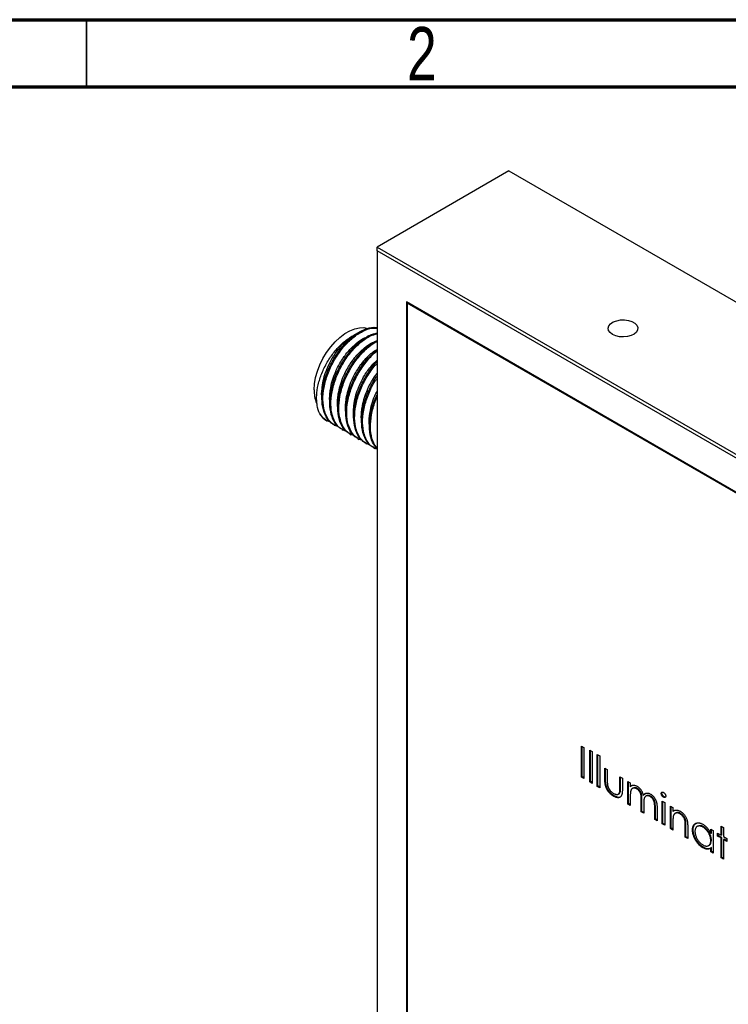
# Model space of a CAD drawing. Header units: millimetres. Extents: x 15 to 415, y 5 to 292.
# Tile 9 of 10: x 310 to 363, y 219 to 292. Entities that reach past the tile are written whole.
import ezdxf

# ---------------------------------------------------------------- set-up
doc = ezdxf.new("R2010")
doc.units = ezdxf.units.MM
doc.styles.add('SLDTEXTSTYLE0', font='TXT', dxfattribs={"width": 0.75})

msp = doc.modelspace()

# ---------------------------------------------------------------- linework, layer by layer
at = {"color": 7, "linetype": 'Continuous', "lineweight": 70}
for p, q in [((15, 292), (415, 292)), ((20, 287), (410, 287))]:
    msp.add_line(p, q, dxfattribs=at)
at = {"color": 7, "linetype": 'Continuous', "lineweight": 35}
msp.add_line((315, 287), (315, 292), dxfattribs=at)
at = {"color": 7, "linetype": 'Continuous', "lineweight": 25}
for p, q in [((346.4342, 280.7556), (336.6243, 275.0925)), ((346.4342, 280.7556), (399.2315, 250.2764)), ((336.6243, 274.8203), (336.6243, 275.0925)), ((336.6243, 275.0925), (389.4216, 244.6132)), ((389.1859, 244.4771), (336.6243, 274.8203)), ((336.6243, 274.8203), (336.6243, 214.1241)), ((386.9938, 243.2113), (338.8163, 271.0236)), ((338.8163, 271.0236), (338.8163, 215.3899)), ((338.8634, 270.9964), (338.8634, 270.9419)), ((338.9106, 270.9692), (338.8634, 270.9419)), ((338.8634, 270.9419), (338.8634, 215.4172)), ((386.9467, 243.1841), (338.8634, 270.9419)), ((332.8849, 262.1852), (332.9145, 262.1681)), ((333.43, 261.8705), (333.5037, 261.8279)), ((334.0192, 261.5304), (334.093, 261.4878)), ((334.6085, 261.1902), (334.6823, 261.1476)), ((335.1978, 260.85), (335.2715, 260.8074)), ((335.787, 260.5098), (335.8608, 260.4673)), ((336.3763, 260.1697), (336.45, 260.1271)), ((351.8269, 238.0004), (352.006, 237.897)), ((351.8269, 235.6959), (351.8269, 238.0004)), ((351.874, 235.7231), (351.874, 237.9732)), ((352.006, 237.897), (352.006, 235.5925)), ((352.4409, 237.705), (352.62, 237.6016)), ((352.4409, 235.3415), (352.4409, 237.705)), ((352.488, 235.3687), (352.488, 237.6778)), ((352.62, 237.6016), (352.62, 235.2381)), ((353.0038, 237.3801), (353.1829, 237.2767)), ((353.0038, 235.0165), (353.0038, 237.3801)), ((353.0509, 235.0437), (353.0509, 237.3529)), ((353.1829, 237.2767), (353.1829, 234.9131)), ((351.874, 235.7231), (351.8269, 235.6959)), ((352.006, 235.5925), (351.8269, 235.6959)), ((352.006, 235.647), (351.874, 235.7231)), ((353.5666, 236.3756), (353.7457, 236.2722)), ((353.5666, 235.571), (353.5666, 236.3756)), ((353.6138, 235.5982), (353.6138, 236.3484)), ((353.7457, 236.2722), (353.7457, 235.4911)), ((354.6924, 235.7257), (354.8714, 235.6224)), ((354.6924, 234.9447), (354.6924, 235.7257)), ((354.7395, 234.9719), (354.7395, 235.6985)), ((352.488, 235.3687), (352.4409, 235.3415)), ((352.62, 235.2381), (352.4409, 235.3415)), ((352.62, 235.2925), (352.488, 235.3687)), ((353.0509, 235.0437), (353.0038, 235.0165)), ((353.1829, 234.9131), (353.0038, 235.0165)), ((353.1829, 234.9676), (353.0509, 235.0437)), ((354.8714, 235.6224), (354.8714, 234.8025)), ((355.2808, 235.386), (355.4599, 235.2827)), ((355.2808, 233.702), (355.2808, 235.386)), ((355.3279, 233.7292), (355.3279, 235.3588)), ((355.4599, 235.2827), (355.4599, 234.99)), ((355.507, 235.0172), (355.4599, 234.99)), ((355.507, 235.0172), (355.5879, 235.0835)), ((354.2674, 234.3119), (354.2202, 234.2847)), ((354.566, 234.4354), (354.6249, 234.4695)), ((354.7099, 234.5786), (354.6628, 234.5514)), ((355.4599, 234.3072), (355.4599, 233.5986)), ((355.6698, 234.8903), (355.6109, 234.8563)), ((355.9788, 234.8603), (355.9316, 234.8331)), ((356.4741, 234.3745), (356.4269, 234.3472)), ((356.6676, 234.3162), (356.6087, 234.2822)), ((356.9778, 234.2836), (356.9306, 234.2564)), ((357.8097, 234.5115), (357.7625, 234.4842)), ((357.9752, 234.2396), (357.928, 234.2124)), ((355.3279, 233.7292), (355.2808, 233.702)), ((355.4599, 233.5986), (355.2808, 233.702)), ((355.4599, 233.6531), (355.3279, 233.7292)), ((356.2786, 233.126), (356.2786, 233.9823)), ((356.3257, 233.1532), (356.3257, 234.0095)), ((356.4577, 233.6777), (356.4577, 233.0226)), ((357.2764, 232.55), (357.2764, 233.4631)), ((357.3236, 232.5772), (357.3236, 233.4903)), ((357.8393, 233.9091), (358.0184, 233.8057)), ((357.8393, 232.225), (357.8393, 233.9091)), ((357.8864, 232.2522), (357.8864, 233.8818)), ((358.0184, 233.8057), (358.0184, 232.1216)), ((358.4533, 233.5546), (358.6324, 233.4512)), ((358.4533, 231.8706), (358.4533, 233.5546)), ((358.5005, 231.8978), (358.5005, 233.5274)), ((356.3257, 233.1532), (356.2786, 233.126)), ((356.4577, 233.0226), (356.2786, 233.126)), ((356.4577, 233.077), (356.3257, 233.1532)), ((357.4555, 233.3588), (357.4555, 232.4466)), ((358.6324, 233.4512), (358.6324, 233.1474)), ((358.6795, 233.1747), (358.6324, 233.1474)), ((358.8464, 233.0326), (358.7875, 232.9985)), ((359.2032, 232.9988), (359.1561, 232.9716)), ((357.3236, 232.5772), (357.2764, 232.55)), ((357.4555, 232.4466), (357.2764, 232.55)), ((357.4555, 232.501), (357.3236, 232.5772)), ((357.8864, 232.2522), (357.8393, 232.225)), ((358.0184, 232.1216), (357.8393, 232.225)), ((358.0184, 232.1761), (357.8864, 232.2522)), ((358.6324, 232.3761), (358.6324, 231.7672)), ((359.5794, 232.4502), (359.5323, 232.423)), ((359.5535, 231.2355), (359.5535, 232.0276)), ((359.6006, 231.2627), (359.6006, 232.0548)), ((360.4926, 232.0659), (360.4337, 232.0319)), ((360.9062, 232.0157), (360.8591, 231.9885)), ((362.2143, 232.063), (362.3934, 231.9596)), ((362.2143, 231.3834), (362.2143, 232.063)), ((362.2614, 231.4106), (362.2614, 232.0357)), ((358.5005, 231.8978), (358.4533, 231.8706)), ((358.6324, 231.7672), (358.4533, 231.8706)), ((358.6324, 231.8216), (358.5005, 231.8978)), ((359.7326, 231.9921), (359.7326, 231.1321)), ((360.1379, 231.7991), (360.0907, 231.7719)), ((361.4467, 231.8265), (361.6258, 231.7231)), ((361.4467, 231.5149), (361.4467, 231.8265)), ((361.4939, 231.5421), (361.4467, 231.5149)), ((361.4939, 231.5421), (361.4939, 231.7993)), ((361.6258, 231.7231), (361.6258, 230.0391)), ((361.9584, 231.3243), (361.9584, 231.5311)), ((361.9584, 231.5311), (362.2143, 231.3834)), ((362.0056, 231.3515), (361.9584, 231.3243)), ((362.2143, 231.1766), (361.9584, 231.3243)), ((362.0056, 231.3515), (362.0056, 231.5039)), ((362.2614, 231.2038), (362.0056, 231.3515)), ((362.2614, 231.4106), (362.2143, 231.3834)), ((362.3934, 231.9596), (362.3934, 231.28)), ((362.3934, 231.28), (362.6492, 231.1323)), ((359.6006, 231.2627), (359.5535, 231.2355)), ((359.7326, 231.1321), (359.5535, 231.2355)), ((359.7326, 231.1865), (359.6006, 231.2627)), ((361.2813, 230.6076), (361.3403, 230.6417)), ((361.4939, 231.008), (361.4467, 230.9808)), ((362.2614, 231.2038), (362.2143, 231.1766)), ((362.2143, 229.6994), (362.2143, 231.1766)), ((362.2614, 229.7266), (362.2614, 231.2038)), ((362.4405, 231.1004), (362.3934, 231.0732)), ((362.3934, 231.0732), (362.3934, 229.596)), ((362.6492, 230.9255), (362.3934, 231.0732)), ((362.6492, 230.98), (362.4405, 231.1004)), ((362.6492, 231.1323), (362.6492, 230.9255)), ((360.8982, 230.484), (360.8511, 230.4568)), ((361.4939, 230.461), (361.4467, 230.4338)), ((361.4467, 230.1425), (361.4467, 230.4338)), ((361.4939, 230.1697), (361.4467, 230.1425)), ((361.6258, 230.0391), (361.4467, 230.1425)), ((361.4939, 230.1697), (361.4939, 230.461)), ((361.6258, 230.0935), (361.4939, 230.1697)), ((362.2614, 229.7266), (362.2143, 229.6994)), ((362.3934, 229.596), (362.2143, 229.6994)), ((362.3934, 229.6504), (362.2614, 229.7266))]:
    msp.add_line(p, q, dxfattribs=at)
at = {"color": 7, "linetype": 'Continuous', "lineweight": 25, "flags": 128}
for points in [[(354.1417, 268.6047), (353.9606, 268.7425), (353.8507, 268.9034), (353.8201, 269.0754), (353.871, 269.2459), (353.9997, 269.402), (354.1965, 269.5324), (354.447, 269.6272), (354.7326, 269.6795), (355.032, 269.6855), (355.323, 269.6445), (355.5841, 269.5597), (355.796, 269.4375), (355.9428, 269.2867), (356.0137, 269.1187), (356.0035, 268.9459), (355.9129, 268.781), (355.7486, 268.6364), (355.5228, 268.5228), (355.2522, 268.4485), (354.957, 268.4191), (354.659, 268.4368), (354.3804, 268.5002), (354.1417, 268.6047)], [(331.9385, 264.4928), (331.9661, 264.9347), (332.0485, 265.3986), (332.1836, 265.8743), (332.3685, 266.3509), (332.5992, 266.818), (332.8703, 267.2651), (333.1759, 267.6822), (333.5092, 268.0599), (333.8627, 268.3898), (334.2284, 268.6646), (334.5983, 268.8782), (334.9641, 269.0257), (335.3175, 269.1038), (335.6508, 269.1109), (335.9201, 269.0585)]]:
    msp.add_lwpolyline(points, dxfattribs=at)
at = {"color": 7, "linetype": 'Continuous', "lineweight": 25}
for centre, radius, start, end in [((334.2961, 264.4334), 2.3583, 178.557855, 203.187824), ((333.6129, 263.425), 1.4378, 209.553018, 239.582791)]:
    msp.add_arc(centre, radius, start, end, dxfattribs=at)
for points, knots in [([(333.4471, 261.8995), (333.3431, 261.9539), (333.0483, 262.1081), (332.7297, 262.6214), (332.5197, 263.3721), (332.5162, 264.2717), (332.7057, 265.2477), (333.0796, 266.2349), (333.6089, 267.1637), (334.2514, 267.9721), (334.9658, 268.6065), (335.6927, 269.0054), (336.2651, 269.1755), (336.544, 269.1161), (336.6243, 269.099)], [0, 0, 0, 0, 0.050086, 0.1420207, 0.2337122, 0.3236302, 0.4156142, 0.5072343, 0.5971783, 0.6892072, 0.7807515, 0.8707302, 0.9627995, 1, 1, 1, 1]), ([(333.7265, 261.7574), (333.602, 261.8026), (333.2743, 261.9218), (332.9007, 262.3877), (332.6337, 263.0872), (332.5707, 263.9516), (332.7029, 264.9109), (333.0244, 265.9024), (333.5117, 266.855), (334.1249, 267.7057), (334.8229, 268.3974), (335.5518, 268.8679), (336.1744, 269.1047), (336.503, 269.0737), (336.6243, 269.0623)], [0, 0, 0, 0, 0.0547859, 0.1442238, 0.2343686, 0.3224741, 0.4119944, 0.5021039, 0.5901672, 0.6797659, 0.7698357, 0.8578653, 0.947538, 1, 1, 1, 1]), ([(334.0363, 261.5594), (333.9324, 261.6137), (333.6376, 261.7679), (333.319, 262.2812), (333.1089, 263.0319), (333.1055, 263.9316), (333.2949, 264.9075), (333.6689, 265.8949), (334.198, 266.8227), (334.8415, 267.6348), (335.5521, 268.2559), (336.1758, 268.6331), (336.5205, 268.6969), (336.6416, 268.7193)], [0, 0, 0, 0, 0.0544717, 0.1544566, 0.2541769, 0.3519684, 0.4520069, 0.5516495, 0.6494693, 0.7495566, 0.8491169, 0.9469744, 1, 1, 1, 1]), ([(334.3157, 261.4172), (334.1913, 261.4625), (333.8636, 261.5816), (333.4899, 262.0475), (333.2229, 262.747), (333.1599, 263.6114), (333.2922, 264.5707), (333.6137, 265.5624), (334.1008, 266.5143), (334.7146, 267.3676), (335.4102, 268.0494), (336.072, 268.5039), (336.4628, 268.6133), (336.6243, 268.6585)], [0, 0, 0, 0, 0.0595575, 0.1567849, 0.2547807, 0.3505597, 0.4478768, 0.5458342, 0.6415673, 0.7389695, 0.8368839, 0.9325803, 1, 1, 1, 1]), ([(334.6803, 268.4196), (334.7789, 268.4838), (334.946, 268.5927), (335.1114, 268.6596), (335.1792, 268.6871)], [0, 0, 0, 0, 0.5898163, 1, 1, 1, 1]), ([(332.3622, 262.7159), (332.2743, 262.8982), (332.2112, 263.1029), (332.1533, 263.4426), (332.1402, 263.5617), (332.127, 263.806), (332.1268, 263.9317), (332.1451, 264.3196), (332.1846, 264.5948), (332.2809, 265.0095), (332.3192, 265.1488), (332.4083, 265.4297), (332.4595, 265.5723), (332.6296, 265.995), (332.7638, 266.2696), (332.996, 266.6707), (333.079, 266.8032), (333.2516, 267.0567), (333.3415, 267.1787), (333.5286, 267.4133), (333.6257, 267.5259), (333.8273, 267.7415), (333.9314, 267.8437), (334.2454, 268.1269), (334.4601, 268.2878), (334.6803, 268.4196)], [0, 0, 0, 0, 0.125, 0.125, 0.1875, 0.1875, 0.25, 0.25, 0.375, 0.375, 0.4375, 0.4375, 0.5, 0.5, 0.625, 0.625, 0.6875, 0.6875, 0.75, 0.75, 0.8125, 0.8125, 0.875, 0.875, 1, 1, 1, 1]), ([(332.5509, 263.772), (332.5468, 263.7864), (332.4811, 264.0191), (332.5084, 264.4077), (332.5739, 264.9663), (332.6858, 265.4663), (332.9279, 266.1625), (333.3138, 266.9231), (333.8549, 267.6782), (334.3332, 268.1589), (334.6136, 268.3695), (334.6803, 268.4196)], [0, 0, 0, 0, 0.0107185, 0.1727077, 0.2247395, 0.3402605, 0.4554347, 0.6175315, 0.7824561, 0.9482486, 1, 1, 1, 1]), ([(333.1401, 263.4318), (333.1361, 263.4463), (333.0703, 263.6789), (333.0977, 264.0676), (333.1632, 264.6262), (333.275, 265.1261), (333.5172, 265.8225), (333.9029, 266.5818), (334.4448, 267.3423), (335.0581, 267.9415), (335.5489, 268.2999), (335.8038, 268.3797), (335.8553, 268.3959)], [0, 0, 0, 0, 0.0093092, 0.149999, 0.1951893, 0.295521, 0.3955514, 0.5363347, 0.679574, 0.823567, 0.9642964, 1, 1, 1, 1]), ([(333.7294, 263.0917), (333.7253, 263.1061), (333.6596, 263.3388), (333.6869, 263.7274), (333.7525, 264.286), (333.8643, 264.7859), (334.1064, 265.4824), (334.4921, 266.2416), (335.034, 267.0022), (335.6473, 267.6014), (336.1382, 267.9597), (336.393, 268.0395), (336.4446, 268.0557)], [0, 0, 0, 0, 0.0093092, 0.149999, 0.1951893, 0.295521, 0.3955514, 0.5363347, 0.679574, 0.823567, 0.9642964, 1, 1, 1, 1]), ([(334.6256, 261.2192), (334.5216, 261.2736), (334.2268, 261.4278), (333.9082, 261.941), (333.6982, 262.6918), (333.6947, 263.5914), (333.8842, 264.5675), (334.2581, 265.5542), (334.7875, 266.4846), (335.4299, 267.2867), (336.0657, 267.8722), (336.4661, 268.0763), (336.6243, 268.1569)], [0, 0, 0, 0, 0.0595886, 0.1689659, 0.2780538, 0.3850316, 0.4944675, 0.6034705, 0.7104793, 0.8199685, 0.9288813, 1, 1, 1, 1]), ([(334.905, 261.077), (334.7805, 261.1223), (334.4528, 261.2414), (334.0792, 261.7073), (333.8122, 262.4069), (333.7492, 263.2712), (333.8814, 264.2306), (334.2029, 265.2219), (334.6902, 266.1755), (335.3034, 267.022), (335.9688, 267.6966), (336.4189, 267.9645), (336.6243, 268.0867)], [0, 0, 0, 0, 0.06480357, 0.17059524, 0.27722301, 0.38143862, 0.48732786, 0.5939139, 0.69807962, 0.80406144, 0.91060057, 1, 1, 1, 1]), ([(334.3186, 262.7515), (334.3146, 262.7659), (334.2489, 262.9986), (334.2762, 263.3872), (334.3417, 263.9458), (334.4536, 264.4458), (334.6957, 265.1418), (335.0815, 265.9037), (335.6229, 266.6535), (336.1565, 267.208), (336.4984, 267.417), (336.6243, 267.494)], [0, 0, 0, 0, 0.010258, 0.1652866, 0.2150827, 0.3256399, 0.4358652, 0.5909969, 0.7488349, 0.9075034, 1, 1, 1, 1]), ([(335.2148, 260.879), (335.1109, 260.9334), (334.8161, 261.0876), (334.4975, 261.6009), (334.2875, 262.3516), (334.284, 263.2513), (334.4735, 264.2269), (334.8472, 265.2154), (335.3772, 266.1393), (335.9824, 266.921), (336.4238, 267.2831), (336.6243, 267.4476)], [0, 0, 0, 0, 0.0654032, 0.1854534, 0.3051859, 0.4226025, 0.542717, 0.6623563, 0.7798069, 0.89998, 1, 1, 1, 1]), ([(335.4942, 260.7368), (335.3698, 260.7821), (335.0421, 260.9013), (334.6684, 261.3671), (334.4014, 262.0667), (334.3384, 262.931), (334.4707, 263.8907), (334.7922, 264.8808), (335.2791, 265.8385), (335.894, 266.6697), (336.3656, 267.1909), (336.6166, 267.3546), (336.6243, 267.3596)], [0, 0, 0, 0, 0.070904, 0.1866545, 0.3033199, 0.417346, 0.5332033, 0.649823, 0.7637945, 0.8797531, 0.9963215, 1, 1, 1, 1]), ([(334.9079, 262.4113), (334.9038, 262.4258), (334.8381, 262.6584), (334.8654, 263.047), (334.931, 263.6057), (335.0429, 264.1054), (335.2847, 264.8026), (335.672, 265.5579), (336.1448, 266.2439), (336.4882, 266.5653), (336.6243, 266.6926)], [0, 0, 0, 0, 0.0120348, 0.1939162, 0.2523375, 0.3820446, 0.5113623, 0.6933646, 0.8785421, 1, 1, 1, 1]), ([(335.8041, 260.5388), (335.7001, 260.5932), (335.4054, 260.7474), (335.0867, 261.2607), (334.8767, 262.0113), (334.8732, 262.9113), (335.063, 263.886), (335.4355, 264.8782), (335.9699, 265.7882), (336.3855, 266.3745), (336.6234, 266.585), (336.6243, 266.5858)], [0, 0, 0, 0, 0.07263701, 0.20596503, 0.33894034, 0.46934349, 0.60274302, 0.73561476, 0.86605569, 0.99952028, 1, 1, 1, 1]), ([(336.0835, 260.3967), (335.959, 260.4419), (335.6313, 260.5611), (335.2577, 261.027), (334.9907, 261.7265), (334.9276, 262.5911), (335.0602, 263.5495), (335.3804, 264.5445), (335.8722, 265.4842), (336.3051, 266.1372), (336.5808, 266.4029), (336.6243, 266.4447)], [0, 0, 0, 0, 0.07865798, 0.20706695, 0.33649076, 0.46298672, 0.5915141, 0.72088727, 0.84732268, 0.97596243, 1, 1, 1, 1]), ([(335.4972, 262.0712), (335.4931, 262.0856), (335.4274, 262.3183), (335.4546, 262.7069), (335.5203, 263.2654), (335.6317, 263.7659), (335.8757, 264.4596), (336.2024, 265.132), (336.5042, 265.5311), (336.6243, 265.6898)], [0, 0, 0, 0, 0.0147929, 0.2383588, 0.3101693, 0.4696033, 0.6285585, 0.8522729, 1, 1, 1, 1]), ([(336.3933, 260.1987), (336.2894, 260.2531), (335.9946, 260.4073), (335.676, 260.9205), (335.4658, 261.6714), (335.463, 262.5702), (335.6501, 263.5494), (336.0325, 264.5247), (336.3774, 265.198), (336.6059, 265.4822), (336.6243, 265.505)], [0, 0, 0, 0, 0.0827837, 0.2347364, 0.3862871, 0.5349064, 0.6869405, 0.8383732, 0.9870355, 1, 1, 1, 1]), ([(336.6243, 260.0781), (336.5169, 260.1178), (336.207, 260.2326), (335.8476, 260.6878), (335.5797, 261.3862), (335.5174, 262.2504), (335.6477, 263.2117), (335.9763, 264.1952), (336.3208, 264.929), (336.5739, 265.2704), (336.6243, 265.3383)], [0, 0, 0, 0, 0.0783809, 0.2262979, 0.375384, 0.5210974, 0.6691509, 0.8181786, 0.9638222, 1, 1, 1, 1]), ([(336.0864, 261.731), (336.0823, 261.7454), (336.0166, 261.9781), (336.0441, 262.3666), (336.1092, 262.9255), (336.2244, 263.4239), (336.3966, 263.9603), (336.5623, 264.2705), (336.6243, 264.3866)], [0, 0, 0, 0, 0.0204459, 0.3294446, 0.4286966, 0.6490562, 0.8687542, 1, 1, 1, 1]), ([(336.6243, 260.1266), (336.5035, 260.2752), (336.2409, 260.5984), (336.0585, 261.3369), (336.0528, 262.2285), (336.2301, 263.1926), (336.4954, 263.8295), (336.6243, 264.1388)], [0, 0, 0, 0, 0.1780056, 0.3871182, 0.5921858, 0.8019654, 1, 1, 1, 1]), ([(336.6243, 260.1915), (336.5683, 260.249), (336.3581, 260.4651), (336.1776, 261.0566), (336.1014, 261.9088), (336.2493, 262.8666), (336.4382, 263.5678), (336.6129, 263.9063), (336.6243, 263.9283)], [0, 0, 0, 0, 0.0823712, 0.3095396, 0.531569, 0.7571639, 0.9842434, 1, 1, 1, 1]), ([(333.1372, 262.0975), (333.0117, 262.1416), (332.6943, 262.2531), (332.4873, 262.5415), (332.3622, 262.7159)], [0, 0, 0, 0, 0.3955042, 1, 1, 1, 1]), ([(354.2202, 234.2847), (354.2025, 234.2952), (354.1677, 234.3157), (354.1165, 234.35), (354.0675, 234.386), (354.0208, 234.4241), (353.9764, 234.4636), (353.934, 234.5045), (353.8941, 234.548), (353.8564, 234.5928), (353.8211, 234.6393), (353.7879, 234.6869), (353.7571, 234.7358), (353.7285, 234.7856), (353.7025, 234.8367), (353.6789, 234.8889), (353.6572, 234.942), (353.6377, 234.9968), (353.6208, 235.0543), (353.606, 235.1157), (353.5938, 235.1813), (353.5839, 235.2512), (353.576, 235.3252), (353.5705, 235.4036), (353.5674, 235.486), (353.5669, 235.5421), (353.5666, 235.571)], [0, 0, 0, 0, 0.04515168, 0.08872725, 0.13053411, 0.17107075, 0.21009584, 0.24776924, 0.28484936, 0.3209855, 0.35638738, 0.39154928, 0.42619136, 0.46051106, 0.49497144, 0.52953363, 0.56457575, 0.60009619, 0.63753495, 0.67821342, 0.72258274, 0.7701823, 0.82187928, 0.87706701, 0.93652404, 1, 1, 1, 1]), ([(354.2674, 234.3119), (354.2496, 234.3224), (354.2148, 234.3429), (354.1637, 234.3772), (354.1147, 234.4132), (354.068, 234.4513), (354.0235, 234.4908), (353.9811, 234.5317), (353.9413, 234.5752), (353.9036, 234.62), (353.8682, 234.6665), (353.8351, 234.7142), (353.8042, 234.763), (353.7756, 234.8128), (353.7496, 234.8639), (353.726, 234.9161), (353.7044, 234.9692), (353.6848, 235.024), (353.668, 235.0815), (353.6531, 235.143), (353.641, 235.2085), (353.6311, 235.2784), (353.6231, 235.3524), (353.6176, 235.4308), (353.6145, 235.5133), (353.614, 235.5693), (353.6138, 235.5982)], [0, 0, 0, 0, 0.04515168, 0.08872725, 0.13053411, 0.17107075, 0.21009584, 0.24776924, 0.28484936, 0.3209855, 0.35638738, 0.39154928, 0.42619136, 0.46051106, 0.49497144, 0.52953363, 0.56457575, 0.60009619, 0.63753495, 0.67821342, 0.72258274, 0.7701823, 0.82187928, 0.87706701, 0.93652404, 1, 1, 1, 1]), ([(353.7457, 235.4911), (353.7458, 235.4682), (353.746, 235.4242), (353.747, 235.3605), (353.7495, 235.3015), (353.7526, 235.2477), (353.7565, 235.1989), (353.7613, 235.1554), (353.7665, 235.1168), (353.7717, 235.0923), (353.7741, 235.081)], [0, 0, 0, 0, 0.1736166, 0.3321204, 0.4779363, 0.6099318, 0.7270315, 0.8316714, 0.9217155, 1, 1, 1, 1]), ([(353.7741, 235.081), (353.778, 235.0662), (353.7856, 235.037), (353.7994, 234.9932), (353.8165, 234.9502), (353.8353, 234.9076), (353.8569, 234.8656), (353.8811, 234.8245), (353.9071, 234.7837), (353.9457, 234.7308), (353.9986, 234.6676), (354.0679, 234.5993), (354.1431, 234.539), (354.1951, 234.507), (354.2218, 234.4906)], [0, 0, 0, 0, 0.0604867, 0.1197159, 0.1780862, 0.2359713, 0.2946098, 0.353536, 0.4131613, 0.4745453, 0.5992335, 0.7270292, 0.8596954, 1, 1, 1, 1]), ([(354.6628, 234.5514), (354.6652, 234.5592), (354.6704, 234.5764), (354.6761, 234.6077), (354.6812, 234.6458), (354.6856, 234.6913), (354.6887, 234.7444), (354.6904, 234.805), (354.6923, 234.872), (354.6923, 234.9197), (354.6924, 234.9447)], [0, 0, 0, 0, 0.0696928, 0.1540737, 0.2545915, 0.3714654, 0.5047546, 0.6534943, 0.8189527, 1, 1, 1, 1]), ([(354.7099, 234.5786), (354.7123, 234.5864), (354.7176, 234.6037), (354.7233, 234.6349), (354.7284, 234.673), (354.7328, 234.7186), (354.7359, 234.7716), (354.7376, 234.8322), (354.7394, 234.8993), (354.7395, 234.947), (354.7395, 234.9719)], [0, 0, 0, 0, 0.0696928, 0.1540737, 0.2545915, 0.3714654, 0.5047546, 0.6534943, 0.8189527, 1, 1, 1, 1]), ([(355.4599, 234.99), (355.476, 235.0063), (355.5069, 235.0375), (355.5576, 235.0729), (355.6082, 235.0985), (355.6447, 235.1063), (355.6622, 235.11)], [0, 0, 0, 0, 0.2835948, 0.5433948, 0.7806456, 1, 1, 1, 1]), ([(355.6622, 235.11), (355.686, 235.1094), (355.7334, 235.1082), (355.8083, 235.0914), (355.885, 235.0635), (355.9368, 235.0358), (355.9628, 235.0219)], [0, 0, 0, 0, 0.2537341, 0.5030351, 0.7500136, 1, 1, 1, 1]), ([(355.9628, 235.0219), (355.9804, 235.011), (356.0153, 234.9895), (356.0669, 234.9509), (356.117, 234.9066), (356.1653, 234.8574), (356.2107, 234.8054), (356.2524, 234.751), (356.2898, 234.6953), (356.3229, 234.6369), (356.3527, 234.5741), (356.3802, 234.505), (356.4055, 234.4283), (356.4195, 234.3752), (356.4269, 234.3472)], [0, 0, 0, 0, 0.08415202, 0.16653232, 0.24883633, 0.33124615, 0.41295711, 0.49049428, 0.56615579, 0.63998733, 0.71676549, 0.8021439, 0.8958332, 1, 1, 1, 1]), ([(354.8714, 234.8025), (354.8712, 234.7748), (354.8707, 234.721), (354.8676, 234.6443), (354.8622, 234.5742), (354.854, 234.5111), (354.8444, 234.4541), (354.832, 234.404), (354.8172, 234.3608), (354.8005, 234.3232), (354.7807, 234.2918), (354.7597, 234.2632), (354.7355, 234.2398), (354.7099, 234.2184), (354.6816, 234.2017), (354.6508, 234.1888), (354.6182, 234.1789), (354.5829, 234.1735), (354.5455, 234.1719), (354.506, 234.1742), (354.4638, 234.1823), (354.4195, 234.1938), (354.3729, 234.2097), (354.3241, 234.2302), (354.2729, 234.2549), (354.2381, 234.2746), (354.2202, 234.2847)], [0, 0, 0, 0, 0.06221, 0.120696, 0.1755485, 0.2261906, 0.2737107, 0.3173021, 0.3578373, 0.3954278, 0.4310885, 0.4660975, 0.5010152, 0.5354236, 0.5701735, 0.6047651, 0.640093, 0.6759387, 0.7122248, 0.7494555, 0.7876011, 0.8267838, 0.8678286, 0.9101595, 0.9539387, 1, 1, 1, 1]), ([(354.2218, 234.4906), (354.2485, 234.4762), (354.3002, 234.4484), (354.3746, 234.4217), (354.4426, 234.4098), (354.5035, 234.4126), (354.5571, 234.4283), (354.6018, 234.4572), (354.6386, 234.4969), (354.6547, 234.5331), (354.6628, 234.5514)], [0, 0, 0, 0, 0.1446324, 0.279837, 0.4083713, 0.5330429, 0.6535963, 0.7700157, 0.8843395, 1, 1, 1, 1]), ([(354.7394, 234.238), (354.7385, 234.2367), (354.698, 234.172), (354.5154, 234.194), (354.3502, 234.2726), (354.2674, 234.3119)], [0, 0, 0, 0, 0.0102242, 0.5039333, 1, 1, 1, 1]), ([(354.616, 234.4715), (354.6284, 234.4766), (354.6717, 234.4946), (354.694, 234.5436), (354.7099, 234.5786)], [0, 0, 0, 0, 0.2858176, 1, 1, 1, 1]), ([(355.9316, 234.8331), (355.9099, 234.8446), (355.8667, 234.8675), (355.8033, 234.8861), (355.742, 234.8931), (355.6839, 234.8874), (355.6305, 234.8696), (355.5837, 234.8394), (355.5444, 234.797), (355.5183, 234.7513), (355.5015, 234.7073), (355.4903, 234.6681), (355.4807, 234.623), (355.4736, 234.5712), (355.4667, 234.5144), (355.4634, 234.4505), (355.4601, 234.3815), (355.46, 234.3326), (355.4599, 234.3072)], [0, 0, 0, 0, 0.0686771, 0.136871, 0.2061144, 0.2775382, 0.349772, 0.4212508, 0.4929108, 0.5670266, 0.6066142, 0.649704, 0.6973032, 0.7490857, 0.8048806, 0.865485, 0.9302371, 1, 1, 1, 1]), ([(355.9788, 234.8603), (355.9193, 234.8868), (355.801, 234.9395), (355.7096, 234.9041), (355.6641, 234.8864)], [0, 0, 0, 0, 0.50251497, 1, 1, 1, 1]), ([(356.2786, 233.9823), (356.2786, 234.0065), (356.2785, 234.053), (356.277, 234.1206), (356.2741, 234.1829), (356.2707, 234.2393), (356.2659, 234.2905), (356.2604, 234.336), (356.2539, 234.3761), (356.2432, 234.4222), (356.2268, 234.4756), (356.2005, 234.5376), (356.1677, 234.5976), (356.1291, 234.6548), (356.0858, 234.7087), (356.0379, 234.7572), (355.9859, 234.7994), (355.9501, 234.8216), (355.9316, 234.8331)], [0, 0, 0, 0, 0.0825297, 0.1587789, 0.2277381, 0.2899457, 0.3454988, 0.3938963, 0.4363738, 0.4721223, 0.5363836, 0.5990779, 0.6619482, 0.7263105, 0.7917711, 0.8586473, 0.9273053, 1, 1, 1, 1]), ([(356.3257, 234.0095), (356.3257, 234.0337), (356.3256, 234.0802), (356.3241, 234.1478), (356.3212, 234.2101), (356.3178, 234.2665), (356.313, 234.3177), (356.3075, 234.3632), (356.3011, 234.4033), (356.2904, 234.4494), (356.274, 234.5028), (356.2476, 234.5648), (356.2148, 234.6248), (356.1763, 234.682), (356.1329, 234.736), (356.085, 234.7844), (356.033, 234.8266), (355.9972, 234.8488), (355.9788, 234.8603)], [0, 0, 0, 0, 0.0825297, 0.1587789, 0.2277381, 0.2899457, 0.3454988, 0.3938963, 0.4363738, 0.4721223, 0.5363836, 0.5990779, 0.6619482, 0.7263105, 0.7917711, 0.8586473, 0.9273053, 1, 1, 1, 1]), ([(356.4269, 234.3472), (356.4347, 234.359), (356.4501, 234.3822), (356.476, 234.4126), (356.503, 234.4394), (356.5315, 234.4624), (356.5614, 234.4816), (356.5928, 234.4969), (356.6256, 234.5086), (356.671, 234.5181), (356.7302, 234.5219), (356.8049, 234.5118), (356.8825, 234.4873), (356.9352, 234.4593), (356.9618, 234.4452)], [0, 0, 0, 0, 0.07176606, 0.14122554, 0.20911585, 0.27483965, 0.33948293, 0.40247627, 0.46494189, 0.52683264, 0.64741482, 0.76556151, 0.88161509, 1, 1, 1, 1]), ([(356.9306, 234.2564), (356.908, 234.2685), (356.8633, 234.2924), (356.798, 234.3113), (356.7353, 234.3191), (356.6771, 234.3117), (356.6234, 234.2934), (356.5773, 234.2614), (356.5392, 234.2172), (356.5134, 234.1707), (356.4971, 234.1251), (356.4863, 234.0831), (356.478, 234.0333), (356.4701, 233.9769), (356.465, 233.9123), (356.4603, 233.8412), (356.4582, 233.762), (356.4579, 233.7065), (356.4577, 233.6777)], [0, 0, 0, 0, 0.0681582, 0.1347066, 0.201865, 0.2707883, 0.3400243, 0.4080827, 0.4768132, 0.5473461, 0.5856398, 0.628865, 0.6771532, 0.7308028, 0.7898066, 0.854325, 0.9243651, 1, 1, 1, 1]), ([(356.4741, 234.3745), (356.5046, 234.422), (356.5408, 234.4784), (356.5995, 234.4979), (356.6087, 234.501)], [0, 0, 0, 0, 0.84230275, 1, 1, 1, 1]), ([(356.9778, 234.2836), (356.9364, 234.3036), (356.8537, 234.3436), (356.7443, 234.3493), (356.6885, 234.3222), (356.6632, 234.3098)], [0, 0, 0, 0, 0.3530893, 0.7062589, 1, 1, 1, 1]), ([(357.2764, 233.4631), (357.2764, 233.4846), (357.2763, 233.5261), (357.2747, 233.5864), (357.2719, 233.6422), (357.2685, 233.693), (357.2638, 233.7394), (357.2577, 233.7812), (357.2513, 233.8182), (357.2406, 233.8613), (357.2235, 233.9119), (357.1975, 233.9708), (357.1647, 234.028), (357.1269, 234.083), (357.0838, 234.1349), (357.0363, 234.1816), (356.9848, 234.2233), (356.9491, 234.2451), (356.9306, 234.2564)], [0, 0, 0, 0, 0.078343, 0.1505633, 0.2161511, 0.2756798, 0.3287071, 0.3759044, 0.4173019, 0.4526927, 0.5172653, 0.5812166, 0.6453219, 0.7120245, 0.78013, 0.8502182, 0.9226485, 1, 1, 1, 1]), ([(356.9618, 234.4452), (356.9863, 234.43), (357.0341, 234.4003), (357.1038, 234.3437), (357.1687, 234.2781), (357.2289, 234.205), (357.2831, 234.1255), (357.3303, 234.041), (357.3701, 233.9519), (357.3961, 233.8748), (357.4137, 233.8097), (357.4246, 233.7567), (357.4342, 233.6997), (357.4421, 233.6389), (357.448, 233.5743), (357.4523, 233.5058), (357.4552, 233.4331), (357.4554, 233.3841), (357.4555, 233.3588)], [0, 0, 0, 0, 0.0756043, 0.147965, 0.218797, 0.2894704, 0.3597242, 0.4297077, 0.5004965, 0.574429, 0.6139473, 0.6571553, 0.7039728, 0.754939, 0.8097066, 0.868833, 0.9323855, 1, 1, 1, 1]), ([(357.3236, 233.4903), (357.3235, 233.5119), (357.3234, 233.5533), (357.3219, 233.6136), (357.319, 233.6695), (357.3156, 233.7202), (357.3109, 233.7666), (357.3048, 233.8084), (357.2984, 233.8454), (357.2877, 233.8885), (357.2707, 233.9391), (357.2446, 233.9981), (357.2119, 234.0552), (357.174, 234.1103), (357.131, 234.1621), (357.0835, 234.2088), (357.0319, 234.2505), (356.9962, 234.2723), (356.9778, 234.2836)], [0, 0, 0, 0, 0.078343, 0.1505633, 0.2161511, 0.2756798, 0.3287071, 0.3759044, 0.4173019, 0.4526927, 0.5172653, 0.5812166, 0.6453219, 0.7120245, 0.78013, 0.8502182, 0.9226485, 1, 1, 1, 1]), ([(357.7625, 234.4842), (357.7631, 234.4958), (357.7643, 234.5186), (357.7741, 234.5466), (357.7894, 234.5687), (357.8108, 234.5834), (357.8362, 234.5912), (357.8647, 234.5915), (357.8957, 234.5839), (357.917, 234.5727), (357.928, 234.5669)], [0, 0, 0, 0, 0.1232899, 0.2421491, 0.3634375, 0.4897454, 0.6181148, 0.7448938, 0.8689323, 1, 1, 1, 1]), ([(357.928, 234.2124), (357.917, 234.2193), (357.8957, 234.2327), (357.8647, 234.2609), (357.8362, 234.294), (357.8108, 234.3313), (357.7896, 234.3705), (357.7741, 234.4099), (357.7644, 234.4486), (357.7631, 234.4723), (357.7625, 234.4842)], [0, 0, 0, 0, 0.1318668, 0.2566614, 0.3842132, 0.5133652, 0.6404432, 0.761085, 0.8791455, 1, 1, 1, 1]), ([(357.8097, 234.5115), (357.8103, 234.523), (357.8115, 234.5458), (357.819, 234.5674), (357.8247, 234.5777), (357.8262, 234.5801)], [0, 0, 0, 0, 0.12328987, 0.24214908, 0.28, 0.28, 0.28, 0.28]), ([(357.9752, 234.2396), (357.9642, 234.2465), (357.9428, 234.26), (357.9118, 234.2881), (357.8834, 234.3212), (357.8579, 234.3585), (357.8367, 234.3977), (357.8212, 234.4371), (357.8115, 234.4758), (357.8103, 234.4995), (357.8097, 234.5115)], [0, 0, 0, 0, 0.1318668, 0.2566614, 0.3842132, 0.5133652, 0.6404432, 0.761085, 0.8791455, 1, 1, 1, 1]), ([(357.928, 234.5669), (357.9391, 234.5599), (357.9609, 234.5462), (357.9924, 234.518), (358.021, 234.4845), (358.0464, 234.4472), (358.0683, 234.4079), (358.0835, 234.3679), (358.0933, 234.3287), (358.0945, 234.3045), (358.0951, 234.2922)], [0, 0, 0, 0, 0.1318993, 0.2582841, 0.3843411, 0.5119796, 0.638632, 0.7592298, 0.8774122, 1, 1, 1, 1]), ([(358.0951, 234.2922), (358.0945, 234.281), (358.0933, 234.2587), (358.0835, 234.2313), (358.0681, 234.2095), (358.0465, 234.1954), (358.021, 234.1873), (357.9924, 234.187), (357.9609, 234.1951), (357.9391, 234.2065), (357.928, 234.2124)], [0, 0, 0, 0, 0.1201621, 0.2375463, 0.3574971, 0.4849171, 0.6133293, 0.7401504, 0.8673013, 1, 1, 1, 1]), ([(358.097, 234.2313), (358.0912, 234.2264), (358.0738, 234.2115), (358.0301, 234.2131), (357.9935, 234.2308), (357.9752, 234.2396)], [0, 0, 0, 0, 0.2006461, 0.6001862, 1, 1, 1, 1]), ([(358.6324, 233.1474), (358.6515, 233.164), (358.6886, 233.196), (358.7504, 233.2306), (358.8157, 233.2508), (358.8842, 233.2574), (358.9558, 233.2509), (359.0302, 233.2331), (359.1078, 233.2033), (359.1606, 233.1748), (359.1873, 233.1604)], [0, 0, 0, 0, 0.14097597, 0.27356878, 0.39898831, 0.51992978, 0.63811002, 0.7565889, 0.87685975, 1, 1, 1, 1]), ([(358.66, 232.8121), (358.6577, 232.802), (358.6529, 232.7801), (358.6476, 232.7426), (358.6428, 232.6984), (358.6388, 232.6474), (358.6363, 232.5891), (358.6336, 232.5246), (358.6327, 232.4527), (358.6325, 232.4023), (358.6324, 232.3761)], [0, 0, 0, 0, 0.07699545, 0.16761508, 0.27105239, 0.3894595, 0.5208428, 0.66639876, 0.82609361, 1, 1, 1, 1]), ([(359.1561, 232.9716), (359.1417, 232.9796), (359.1132, 232.9955), (359.0709, 233.0136), (359.0299, 233.0271), (358.9897, 233.0366), (358.9512, 233.0399), (358.9132, 233.0405), (358.877, 233.0347), (358.8418, 233.0252), (358.8092, 233.0111), (358.7788, 232.9939), (358.7517, 232.9725), (358.7271, 232.9479), (358.7059, 232.9192), (358.6874, 232.8872), (358.6717, 232.8517), (358.6639, 232.8253), (358.66, 232.8121)], [0, 0, 0, 0, 0.0639861, 0.1266269, 0.1889844, 0.2502302, 0.3123512, 0.3745736, 0.4381475, 0.5029204, 0.5679741, 0.6307713, 0.6929346, 0.7543975, 0.8152184, 0.8761169, 0.9380146, 1, 1, 1, 1]), ([(359.2032, 232.9988), (359.1408, 233.0266), (359.0158, 233.0822), (358.8936, 233.0688), (358.8486, 233.0304), (358.8429, 233.0255)], [0, 0, 0, 0, 0.4662605, 0.9329678, 1, 1, 1, 1]), ([(359.5323, 232.423), (359.5262, 232.4526), (359.5146, 232.5097), (359.4857, 232.5946), (359.4494, 232.6737), (359.4049, 232.7468), (359.3529, 232.8138), (359.2935, 232.8738), (359.2271, 232.9282), (359.1804, 232.9567), (359.1561, 232.9716)], [0, 0, 0, 0, 0.1355195, 0.2608332, 0.378476, 0.4931776, 0.609281, 0.729981, 0.8592613, 1, 1, 1, 1]), ([(359.1873, 233.1604), (359.2143, 233.1437), (359.2671, 233.111), (359.344, 233.0488), (359.4158, 232.9769), (359.4823, 232.8969), (359.5423, 232.8106), (359.5949, 232.7199), (359.6384, 232.6254), (359.6676, 232.5442), (359.6869, 232.476), (359.699, 232.4201), (359.7092, 232.3597), (359.7182, 232.2947), (359.7242, 232.2255), (359.7289, 232.1515), (359.7323, 232.0727), (359.7325, 232.0195), (359.7326, 231.9921)], [0, 0, 0, 0, 0.0772404, 0.1511781, 0.223488, 0.2955426, 0.3669763, 0.4371305, 0.5070436, 0.5785597, 0.6166135, 0.6587562, 0.7044912, 0.7548031, 0.8093316, 0.8682745, 0.9320729, 1, 1, 1, 1]), ([(359.5794, 232.4502), (359.5734, 232.4799), (359.5617, 232.5369), (359.5329, 232.6218), (359.4965, 232.7009), (359.4521, 232.774), (359.4001, 232.8411), (359.3406, 232.9011), (359.2742, 232.9554), (359.2276, 232.984), (359.2032, 232.9988)], [0, 0, 0, 0, 0.1355195, 0.2608332, 0.378476, 0.4931776, 0.609281, 0.729981, 0.8592613, 1, 1, 1, 1]), ([(359.5535, 232.0276), (359.5534, 232.0506), (359.5531, 232.0946), (359.5525, 232.1578), (359.5509, 232.2156), (359.5486, 232.2679), (359.5453, 232.3147), (359.5419, 232.3557), (359.5377, 232.3911), (359.534, 232.4131), (359.5323, 232.423)], [0, 0, 0, 0, 0.17885, 0.3421096, 0.4898257, 0.6232544, 0.7400797, 0.8414827, 0.9289077, 1, 1, 1, 1]), ([(359.6006, 232.0548), (359.6005, 232.0778), (359.6003, 232.1218), (359.5996, 232.185), (359.598, 232.2428), (359.5958, 232.2951), (359.5925, 232.3419), (359.589, 232.3829), (359.5848, 232.4183), (359.5811, 232.4403), (359.5794, 232.4502)], [0, 0, 0, 0, 0.17885, 0.3421096, 0.4898257, 0.6232544, 0.7400797, 0.8414827, 0.9289077, 1, 1, 1, 1]), ([(360.0907, 231.7719), (360.0915, 231.8008), (360.0929, 231.8578), (360.1034, 231.9369), (360.1211, 232.0087), (360.1459, 232.0729), (360.1778, 232.1298), (360.2165, 232.1795), (360.2621, 232.2221), (360.3147, 232.2561), (360.3717, 232.2826), (360.4326, 232.299), (360.4961, 232.307), (360.5629, 232.3037), (360.6322, 232.2923), (360.7046, 232.2703), (360.7798, 232.2386), (360.8308, 232.2108), (360.8567, 232.1967)], [0, 0, 0, 0, 0.0637745, 0.1260788, 0.1869041, 0.2475739, 0.3080034, 0.3691319, 0.4320332, 0.4967908, 0.5616108, 0.6249139, 0.6867263, 0.7480788, 0.8095823, 0.8716307, 0.9348858, 1, 1, 1, 1]), ([(360.1379, 231.7991), (360.1491, 231.9242), (360.1687, 232.1424), (360.3065, 232.2264), (360.3653, 232.2623)], [0, 0, 0, 0, 0.5731589, 1, 1, 1, 1]), ([(360.8591, 231.9885), (360.8329, 232.0025), (360.7812, 232.0302), (360.7054, 232.0575), (360.6328, 232.0718), (360.5638, 232.0739), (360.4996, 232.0635), (360.4422, 232.0393), (360.3911, 232.0031), (360.3482, 231.954), (360.3132, 231.8951), (360.2886, 231.8266), (360.2723, 231.7512), (360.2707, 231.6946), (360.2698, 231.6662)], [0, 0, 0, 0, 0.0859205, 0.1695934, 0.2524755, 0.3362445, 0.4195045, 0.5020359, 0.5847746, 0.6698465, 0.7541849, 0.8366582, 0.9180097, 1, 1, 1, 1]), ([(360.9062, 232.0157), (360.8192, 232.0565), (360.6613, 232.1305), (360.5444, 232.0759), (360.4919, 232.0514)], [0, 0, 0, 0, 0.5510843, 1, 1, 1, 1]), ([(360.8567, 232.1967), (360.8864, 232.1786), (360.9448, 232.143), (361.0302, 232.0783), (361.1109, 232.0056), (361.1877, 231.9257), (361.2602, 231.8367), (361.3278, 231.7382), (361.3911, 231.6302), (361.4278, 231.5541), (361.4467, 231.5149)], [0, 0, 0, 0, 0.1298621, 0.2546535, 0.3760146, 0.4952553, 0.6147977, 0.7381056, 0.8651963, 1, 1, 1, 1]), ([(361.4939, 231.008), (361.4933, 231.0316), (361.4923, 231.078), (361.484, 231.15), (361.4709, 231.2219), (361.4525, 231.2941), (361.4283, 231.3664), (361.399, 231.4389), (361.3643, 231.5116), (361.3246, 231.5833), (361.2812, 231.6529), (361.2353, 231.7191), (361.1862, 231.7801), (361.135, 231.8367), (361.0814, 231.8892), (361.025, 231.936), (360.9664, 231.9797), (360.9265, 232.0036), (360.9062, 232.0157)], [0, 0, 0, 0, 0.0656338, 0.1291881, 0.1912187, 0.2519128, 0.3125075, 0.3734944, 0.4351516, 0.4987415, 0.5620952, 0.6241866, 0.6854757, 0.7460968, 0.8076116, 0.8699666, 0.933951, 1, 1, 1, 1]), ([(360.8511, 230.4568), (360.8253, 230.4725), (360.7745, 230.5034), (360.6998, 230.5589), (360.6279, 230.6202), (360.5588, 230.6877), (360.4928, 230.7624), (360.4295, 230.8428), (360.3692, 230.9298), (360.3127, 231.022), (360.2606, 231.1169), (360.215, 231.2123), (360.1769, 231.3074), (360.1451, 231.402), (360.1206, 231.496), (360.1035, 231.5891), (360.0928, 231.6819), (360.0914, 231.7416), (360.0907, 231.7719)], [0, 0, 0, 0, 0.06462, 0.1274335, 0.1890041, 0.2499301, 0.3106685, 0.372329, 0.4349391, 0.4995755, 0.5641912, 0.6267352, 0.6881093, 0.7492936, 0.8103305, 0.8719012, 0.9350459, 1, 1, 1, 1]), ([(360.8982, 230.484), (360.8725, 230.4997), (360.8217, 230.5306), (360.747, 230.5861), (360.6751, 230.6474), (360.6059, 230.7149), (360.54, 230.7896), (360.4767, 230.87), (360.4163, 230.957), (360.3598, 231.0493), (360.3078, 231.1441), (360.2621, 231.2395), (360.2241, 231.3346), (360.1922, 231.4292), (360.1677, 231.5232), (360.1506, 231.6163), (360.14, 231.7091), (360.1386, 231.7688), (360.1379, 231.7991)], [0, 0, 0, 0, 0.06462, 0.1274335, 0.1890041, 0.2499301, 0.3106685, 0.372329, 0.4349391, 0.4995755, 0.5641912, 0.6267352, 0.6881093, 0.7492936, 0.8103305, 0.8719012, 0.9350459, 1, 1, 1, 1]), ([(360.2698, 231.6662), (360.2709, 231.6369), (360.273, 231.5784), (360.2883, 231.4847), (360.3139, 231.3872), (360.3488, 231.2872), (360.3925, 231.1878), (360.4432, 231.0916), (360.5013, 231.0004), (360.5657, 230.915), (360.6345, 230.8363), (360.7068, 230.7675), (360.7813, 230.707), (360.832, 230.6757), (360.8575, 230.6599)], [0, 0, 0, 0, 0.0815893, 0.1628589, 0.2454837, 0.3308071, 0.4164934, 0.4998932, 0.5830482, 0.6671579, 0.7513119, 0.8337848, 0.9162565, 1, 1, 1, 1]), ([(361.4467, 230.9808), (361.4462, 231.0044), (361.4451, 231.0508), (361.4369, 231.1228), (361.4238, 231.1947), (361.4054, 231.2669), (361.3811, 231.3392), (361.3519, 231.4117), (361.3172, 231.4843), (361.2775, 231.5561), (361.2341, 231.6257), (361.1881, 231.6919), (361.1391, 231.7529), (361.0878, 231.8095), (361.0342, 231.8619), (360.9779, 231.9088), (360.9193, 231.9525), (360.8794, 231.9764), (360.8591, 231.9885)], [0, 0, 0, 0, 0.0656338, 0.1291881, 0.1912187, 0.2519128, 0.3125075, 0.3734944, 0.4351516, 0.4987415, 0.5620952, 0.6241866, 0.6854757, 0.7460968, 0.8076116, 0.8699666, 0.933951, 1, 1, 1, 1]), ([(360.8575, 230.6599), (360.8834, 230.6461), (360.9349, 230.6185), (361.011, 230.5912), (361.0849, 230.5761), (361.1554, 230.5735), (361.2212, 230.5828), (361.2802, 230.604), (361.3301, 230.6395), (361.3724, 230.6858), (361.4056, 230.7442), (361.4297, 230.8127), (361.444, 230.892), (361.4458, 230.9508), (361.4467, 230.9808)], [0, 0, 0, 0, 0.08480239, 0.16866354, 0.25255192, 0.33823969, 0.42310266, 0.50555605, 0.58617566, 0.66713572, 0.74849918, 0.8304524, 0.91345571, 1, 1, 1, 1]), ([(361.3299, 230.648), (361.3404, 230.6502), (361.4065, 230.6637), (361.4733, 230.7909), (361.487, 230.9356), (361.4939, 231.008)], [0, 0, 0, 0, 0.08646133, 0.54304299, 1, 1, 1, 1]), ([(361.4467, 230.4338), (361.4265, 230.4191), (361.3871, 230.3904), (361.3213, 230.3612), (361.2515, 230.3459), (361.1782, 230.3434), (361.1012, 230.3541), (361.0209, 230.3765), (360.9372, 230.4094), (360.8801, 230.4409), (360.8511, 230.4568)], [0, 0, 0, 0, 0.1342984, 0.262085, 0.3862699, 0.5071646, 0.6273002, 0.7481449, 0.8723702, 1, 1, 1, 1]), ([(361.3571, 230.3874), (361.3378, 230.3817), (361.2951, 230.373), (361.2253, 230.3706), (361.1484, 230.3813), (361.0681, 230.4037), (360.9844, 230.4366), (360.9272, 230.4681), (360.8982, 230.484)], [0.28, 0.28, 0.28, 0.28, 0.38626991, 0.5071646, 0.62730024, 0.74814494, 0.87237018, 1, 1, 1, 1])]:
    msp.add_open_spline(points, degree=3, knots=knots, dxfattribs=at)

# ---------------------------------------------------------------- texts
at = {"color": 7, "linetype": 'Continuous', "lineweight": 0, "insert": (339.96, 291.4544), "char_height": 3.9688, "attachment_point": 2, "style": 'SLDTEXTSTYLE0'}
msp.add_mtext('2', dxfattribs=at)

doc.saveas('drawing.dxf')
